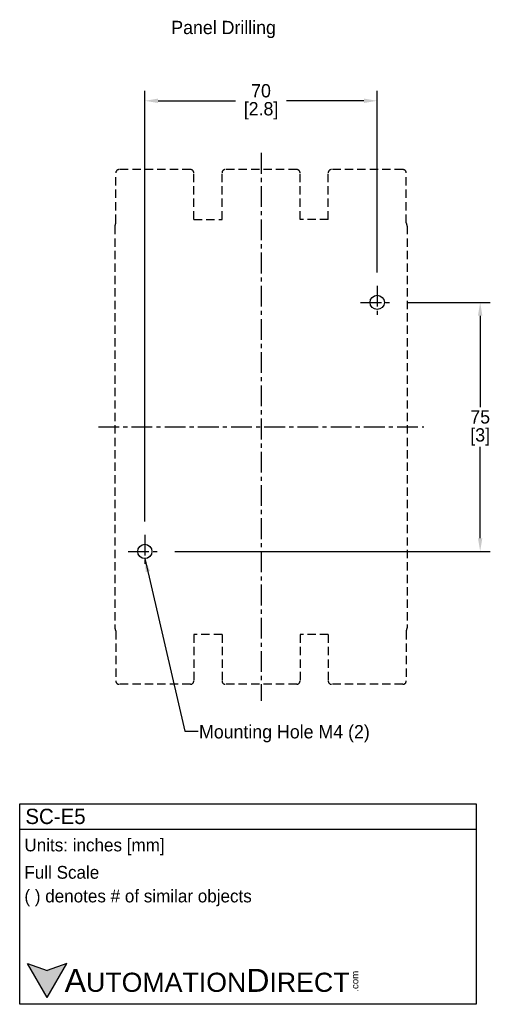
# Model space of a CAD drawing. Header units: inches. Extents: x 379 to 871, y 1094 to 1413.
# Tile 4 of 4: x 729 to 871, y 1094 to 1391. Entities that reach past the tile are written whole.
import ezdxf

# ---------------------------------------------------------------- set-up
doc = ezdxf.new("R2010")
doc.units = ezdxf.units.IN
doc.header["$LTSCALE"] = 5
doc.header["$MEASUREMENT"] = 0
doc.linetypes.add('CENTER', pattern=[2, 1.25, -0.25, 0.25, -0.25])
doc.linetypes.add('DASHED', pattern=[0.75, 0.5, -0.25])
for name, color, linetype in [('Centerline', 40, 'CENTER'), ('Dimensions', 140, 'Continuous'), ('Text', 140, 'Continuous')]:
    doc.layers.add(name, color=color, linetype=linetype)
doc.styles.add('\\M+2ABAC\\M+2A6A11', font='txt')
doc.dimstyles.get("Standard").update_dxf_attribs({"dimtxt": 4, "dimasz": 4, "dimexe": 3, "dimexo": 4, "dimgap": 1, "dimtad": 0, "dimtih": 1, "dimtoh": 1, "dimdec": 0, "dimzin": 0, "dimdsep": 46, "dimtxsty": 'Standard', "dimcen": 0, "dimadec": 0, "dimazin": 0, "dimtfac": 1, "dimtdec": 0, "dimtofl": 0, "dimtmove": 0, "dimatfit": 3, "dimfxl": 0, "dimtolj": 1, "dimtzin": 0, "dimarcsym": 0})

# ---------------------------------------------------------------- blocks, each defined once
blk = doc.blocks.new('*D11')
at = {"layer": 'DEFPOINTS', "color": 0}
for p in [(836.68, 1366.48), (836.68, 1310.77), (766.68, 1235.77)]:
    blk.add_point(p, dxfattribs=at)
at = {"layer": 'Dimensions', "color": 0, "lineweight": -2}
for p, q in [((766.68, 1239.77), (766.68, 1369.48)), ((836.68, 1314.77), (836.68, 1369.48)), ((770.68, 1366.48), (794.01, 1366.48)), ((832.68, 1366.48), (809.35, 1366.48))]:
    blk.add_line(p, q, dxfattribs=at)
at = {"layer": 'Dimensions', "color": 0}
for points in [[(770.68, 1367.15), (770.68, 1365.82), (766.68, 1366.48)], [(832.68, 1367.15), (832.68, 1365.82), (836.68, 1366.48)]]:
    blk.add_solid(points, dxfattribs=at)
at = {"layer": 'Dimensions', "color": 0, "char_height": 4, "attachment_point": 5}
for s, insert in [('\\A1;70', (801.68, 1369.48)), ('\\A1;[2.8]', (801.68, 1363.48))]:
    blk.add_mtext(s, dxfattribs=dict(at, insert=insert))
blk = doc.blocks.new('*D12')
at = {"layer": 'DEFPOINTS', "color": 0}
for p in [(841.68, 1305.77), (867.7, 1305.77), (771.68, 1230.77)]:
    blk.add_point(p, dxfattribs=at)
at = {"layer": 'Dimensions', "color": 0, "lineweight": -2}
for p, q in [((845.68, 1305.77), (870.7, 1305.77)), ((867.7, 1301.77), (867.7, 1274.27)), ((867.7, 1234.77), (867.7, 1262.27)), ((775.68, 1230.77), (870.7, 1230.77))]:
    blk.add_line(p, q, dxfattribs=at)
at = {"layer": 'Dimensions', "color": 0}
for points in [[(867.03, 1301.77), (868.36, 1301.77), (867.7, 1305.77)], [(867.03, 1234.77), (868.36, 1234.77), (867.7, 1230.77)]]:
    blk.add_solid(points, dxfattribs=at)
at = {"layer": 'Dimensions', "color": 0, "char_height": 4, "attachment_point": 5}
for s, insert in [('\\A1;75', (867.7, 1271.27)), ('\\A1;[3]', (867.7, 1265.27))]:
    blk.add_mtext(s, dxfattribs=dict(at, insert=insert))

msp = doc.modelspace()

# ---------------------------------------------------------------- hatches: boundary and pattern name
at = {"layer": 'Text'}
msp.add_hatch(color=256, dxfattribs=at).paths.add_polyline_path([(737.3, 1096.44), (743.23, 1106.71), (737.3, 1104.56), (731.36, 1106.71)])

# ---------------------------------------------------------------- linework, layer by layer
at = {"linetype": 'DASHED'}
for p, q in [((757.93, 1329.74), (757.93, 1344.77)), ((780.43, 1345.77), (758.93, 1345.77)), ((781.43, 1330.77), (781.43, 1344.77)), ((789.93, 1330.77), (789.93, 1344.77)), ((812.43, 1345.77), (790.93, 1345.77)), ((813.43, 1330.77), (813.43, 1344.77)), ((821.93, 1330.77), (821.93, 1344.77)), ((844.43, 1345.77), (822.93, 1345.77)), ((845.43, 1329.74), (845.43, 1344.77)), ((757.68, 1328.77), (757.68, 1207.77)), ((781.43, 1330.77), (789.93, 1330.77)), ((821.93, 1330.77), (813.43, 1330.77)), ((845.68, 1328.77), (845.68, 1207.77)), ((757.93, 1206.8), (757.93, 1191.77)), ((845.43, 1206.8), (845.43, 1191.77)), ((781.43, 1205.77), (781.43, 1191.77)), ((789.93, 1205.77), (781.43, 1205.77)), ((789.93, 1205.77), (789.93, 1191.77)), ((821.93, 1205.77), (813.43, 1205.77)), ((813.43, 1205.77), (813.43, 1191.77)), ((821.93, 1205.77), (821.93, 1191.77)), ((780.43, 1190.77), (758.93, 1190.77)), ((812.43, 1190.77), (790.93, 1190.77)), ((844.43, 1190.77), (822.93, 1190.77))]:
    msp.add_line(p, q, dxfattribs=at)
for centre in [(836.68, 1305.77), (766.68, 1230.77)]:
    msp.add_circle(centre, 2.15)
for centre, radius, start, end in [((758.93, 1344.77), 1, 90, 180), ((780.43, 1344.77), 1, 0, 90), ((790.93, 1344.77), 1, 90, 180), ((812.43, 1344.77), 1, 0, 90), ((822.93, 1344.77), 1, 90, 180), ((844.43, 1344.77), 1, 0, 90), ((759.68, 1328.77), 2, 151.045, 180), ((843.68, 1328.77), 2, 0, 28.955), ((759.68, 1207.77), 2, 180, 208.955), ((843.68, 1207.77), 2, 331.045, 0), ((758.93, 1191.77), 1, 180, 270), ((780.43, 1191.77), 1, 270, 0), ((790.93, 1191.77), 1, 180, 270), ((812.43, 1191.77), 1, 270, 0), ((822.93, 1191.77), 1, 180, 270), ((844.43, 1191.77), 1, 270, 0)]:
    msp.add_arc(centre, radius, start, end, dxfattribs=at)
at = {"layer": 'Centerline', "linetype": 'CENTER'}
for p, q in [((801.68, 1350.77), (801.68, 1185.77)), ((836.68, 1310.77), (836.68, 1300.77)), ((831.68, 1305.77), (841.68, 1305.77)), ((752.68, 1268.27), (850.68, 1268.27)), ((766.68, 1235.77), (766.68, 1225.77)), ((761.68, 1230.77), (771.68, 1230.77))]:
    msp.add_line(p, q, dxfattribs=at)
at = {"layer": 'Text'}
for p, q in [((728.98, 1154.8), (866.54, 1154.8)), ((728.98, 1094.4), (728.98, 1154.8)), ((866.54, 1154.8), (866.54, 1094.4)), ((728.98, 1147.12), (866.54, 1147.12)), ((737.3, 1096.44), (731.36, 1106.71)), ((731.36, 1106.71), (737.3, 1104.56)), ((737.3, 1096.44), (743.23, 1106.71)), ((743.23, 1106.71), (737.3, 1104.56)), ((866.54, 1094.4), (728.98, 1094.4))]:
    msp.add_line(p, q, dxfattribs=at)

# ---------------------------------------------------------------- texts
for s, insert, char_height, width, attachment_point in [('Panel Drilling', (774.65, 1390.56), 4, 73.4041, 1), (' Units: inches [mm]', (728.98, 1141.79), 3.84, 137.9339, 4), (' Full Scale', (728.98, 1134.11), 3.84, 137.5592, 4), (' ( ) denotes # of similar objects', (728.98, 1126.43), 3.84, 137.5592, 4)]:
    msp.add_mtext(s, dxfattribs=dict(at, insert=insert, char_height=char_height, width=width, attachment_point=attachment_point))
at = {"layer": 'Text', "insert": (783.01, 1173.27), "char_height": 4, "attachment_point": 7}
msp.add_mtext('\\A1;Mounting Hole M4 (2)', dxfattribs=at)
at = {"layer": 'Text', "attachment_point": 4, "style": '\\M+2ABAC\\M+2A6A11'}
for s, insert, char_height, width in [(' SC-E5', (728.98, 1150.96), 4.608, 137.5592), ('{\\fArial|b0|i0|c0|p34;     \\H1.2x;A\\H0.8333x;UTOMATION\\H1.2x;D\\H0.8333x;IRECT}', (731.36, 1101.57), 5.76, 97.7475)]:
    msp.add_mtext(s, dxfattribs=dict(at, insert=insert, char_height=char_height, width=width))
at = {"layer": 'Text', "insert": (828.94, 1098.2), "char_height": 2.0736, "width": 6.1448, "attachment_point": 1, "rotation": 90, "style": '\\M+2ABAC\\M+2A6A11'}
msp.add_mtext('{\\fArial|b0|i0|c0|p34;.com}', dxfattribs=at)

# ---------------------------------------------------------------- dimensions: what is measured, and where the dimension line sits
at = {"layer": 'Dimensions'}
dim = msp.add_linear_dim(base=(836.68, 1366.48), p1=(766.68, 1235.77), p2=(836.68, 1310.77), dimstyle='Standard', override={"dimpost": '\\X'}, dxfattribs=at)
dim.commit()
dim.dimension.update_dxf_attribs({"geometry": '*D11', "text_midpoint": (801.68, 1366.48)})
dim = msp.add_linear_dim(base=(867.7, 1305.77), p1=(771.68, 1230.77), p2=(841.68, 1305.77), angle=90, dimstyle='Standard', override={"dimpost": '\\X'}, dxfattribs=at)
dim.commit()
dim.dimension.update_dxf_attribs({"geometry": '*D12', "text_midpoint": (867.7, 1268.27)})

# ---------------------------------------------------------------- leaders
at = {"layer": 'Text', "annotation_type": 0, "has_hookline": 1, "hookline_direction": 0, "text_width": 71.33}
msp.add_leader([(766.68, 1228.62), (778.72, 1176.7), (782.72, 1176.7)], dimstyle='Standard', override={"dimgap": 1, "dimtad": 0}, dxfattribs=at)

doc.saveas('drawing.dxf')
